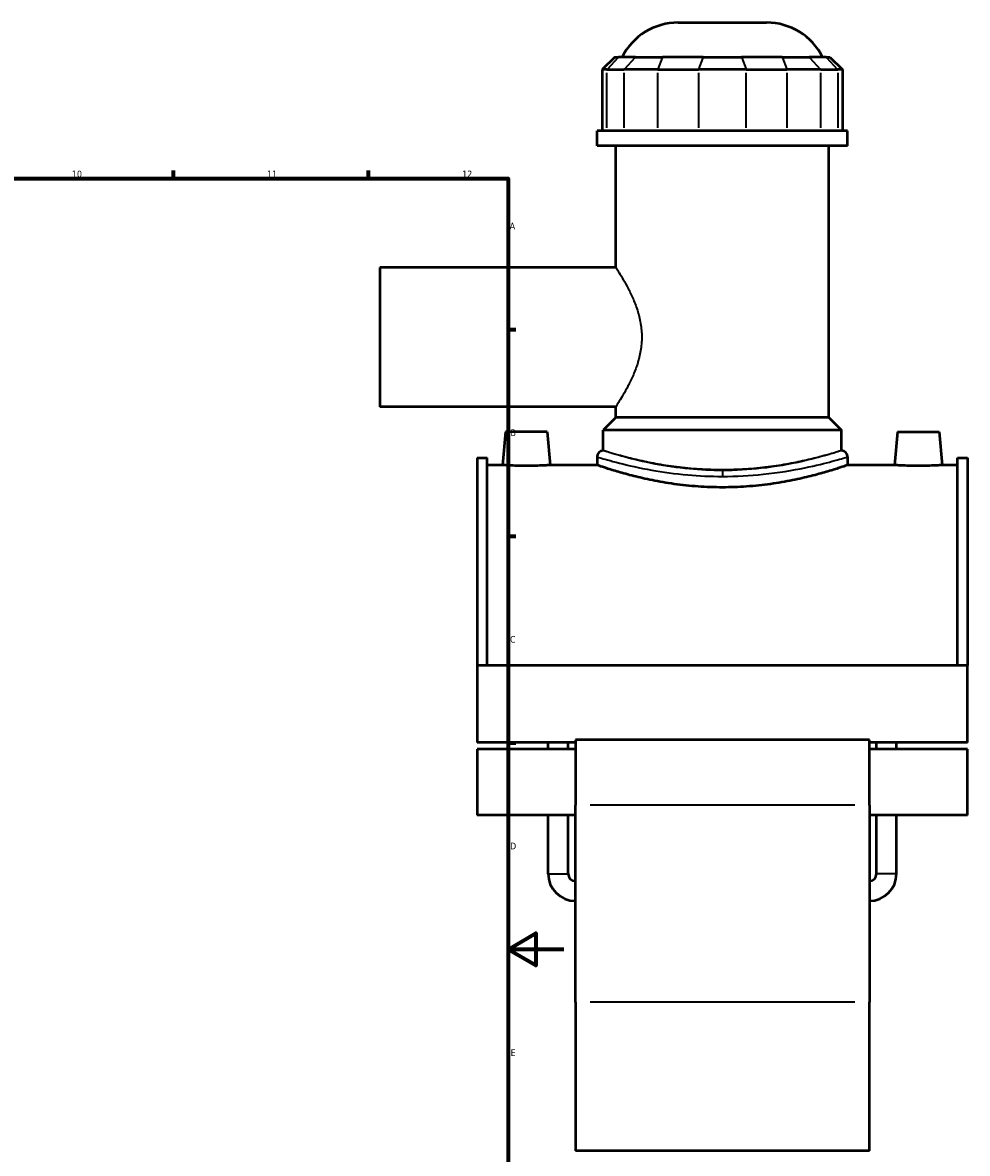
# Model space of a CAD drawing. Header units: millimetres. Extents: x -265 to 986, y -127 to 1189.
# Tile 6 of 7: x 647 to 986, y 224 to 630. Entities that reach past the tile are written whole.
import ezdxf

# ---------------------------------------------------------------- set-up
doc = ezdxf.new("R2010")
doc.units = ezdxf.units.MM
for name, color, linetype, lineweight in [('Border (ANSI)', 7, 'Continuous', 70), ('Visible (ANSI)', 7, 'Continuous', 50), ('Visible Narrow (ANSI)', 7, 'Continuous', 35)]:
    doc.layers.add(name, color=color, linetype=linetype, lineweight=lineweight)
doc.styles.add('Note Text (ANSI)', font='tahoma.ttf')

# ---------------------------------------------------------------- blocks, each defined once
blk = doc.blocks.new('Borders Default Border')
at = {"layer": 'Border (ANSI)'}
for p, q in [((700.83, 574), (700.83, 576.8)), ((770.92, 574), (770.92, 576.8)), ((821, 519.75), (823.8, 519.75)), ((821, 445.5), (823.8, 445.5)), ((821, 371.25), (823.8, 371.25))]:
    blk.add_line(p, q, dxfattribs=at)
at = {"layer": 'Border (ANSI)', "flags": 128}
for points in [[(20, 20), (20, 574), (821, 574), (821, 20), (20, 20)], [(841, 297), (821, 297), (831, 302.77), (831, 291.23), (821, 297)]]:
    blk.add_lwpolyline(points, dxfattribs=at)
at = {"layer": 'Border (ANSI)', "color": 5, "true_color": 0x0000ff, "char_height": 2.4, "attachment_point": 7, "style": 'Note Text (ANSI)'}
for s, insert in [('10', (664.35, 574.35)), ('11', (734.43, 574.4)), ('12', (804.52, 574.4)), ('A', (821.58, 555.68)), ('B', (821.87, 481.43)), ('C', (821.71, 407.13)), ('D', (821.72, 332.93)), ('E', (821.91, 258.68))]:
    blk.add_mtext(s, dxfattribs=dict(at, insert=insert))

msp = doc.modelspace()

# ---------------------------------------------------------------- linework, layer by layer
at = {"layer": 'Visible (ANSI)'}
for p, q in [((882.05, 629.99), (913.85, 629.99)), ((859.3, 617.6), (854.8, 613.1)), ((859.3, 617.6), (860.67, 617.6)), ((866.72, 617.6), (860.67, 617.6)), ((866.72, 617.6), (876.46, 617.6)), ((891.06, 617.6), (876.46, 617.6)), ((891.06, 617.6), (904.84, 617.6)), ((919.44, 617.6), (904.84, 617.6)), ((919.44, 617.6), (929.18, 617.6)), ((935.22, 617.6), (929.18, 617.6)), ((935.22, 617.6), (936.59, 617.6)), ((936.59, 617.6), (941.09, 613.1)), ((856.51, 613.1), (854.8, 613.1)), ((854.8, 613.1), (854.8, 591.05)), ((856.51, 613.1), (862.56, 613.1)), ((874.74, 613.1), (862.56, 613.1)), ((874.74, 613.1), (889.34, 613.1)), ((906.56, 613.1), (889.34, 613.1)), ((906.56, 613.1), (921.16, 613.1)), ((933.33, 613.1), (921.16, 613.1)), ((933.33, 613.1), (939.38, 613.1)), ((941.09, 613.1), (939.38, 613.1)), ((941.09, 613.1), (941.09, 591.05)), ((942.95, 591.05), (852.95, 591.05)), ((852.95, 585.74), (852.95, 591.05)), ((942.95, 585.74), (942.95, 591.05)), ((942.95, 585.74), (852.95, 585.74)), ((859.7, 541.99), (859.7, 585.74)), ((936.2, 488.09), (936.2, 585.74)), ((774.95, 541.99), (774.95, 491.99)), ((859.7, 541.99), (774.95, 541.99)), ((859.7, 491.99), (774.95, 491.99)), ((859.7, 488.09), (859.7, 491.99)), ((859.7, 488.09), (855.2, 483.59)), ((936.2, 488.09), (859.7, 488.09)), ((936.2, 488.09), (940.7, 483.59)), ((940.7, 483.59), (855.2, 483.59)), ((855.2, 476.21), (855.2, 483.59)), ((940.7, 476.21), (940.7, 483.59)), ((820.05, 482.99), (819, 470.99)), ((835.05, 482.99), (820.05, 482.99)), ((835.05, 482.99), (836.1, 470.99)), ((960.85, 482.99), (959.8, 470.99)), ((960.85, 482.99), (975.85, 482.99)), ((975.85, 482.99), (976.9, 470.99)), ((809.95, 473.6), (809.95, 398.97)), ((809.95, 473.6), (813.47, 473.6)), ((813.47, 398.97), (813.47, 473.6)), ((852.95, 473.96), (852.95, 470.99)), ((942.95, 473.96), (942.95, 470.99)), ((982.43, 398.97), (982.43, 473.6)), ((982.43, 473.6), (985.95, 473.6)), ((985.95, 473.6), (985.95, 398.97)), ((819, 470.99), (813.47, 470.99)), ((852.95, 470.99), (836.1, 470.99)), ((959.8, 470.99), (942.95, 470.99)), ((982.43, 470.99), (976.9, 470.99)), ((809.95, 398.97), (809.95, 371.28)), ((985.95, 398.97), (809.95, 398.97)), ((985.95, 371.28), (985.95, 398.97)), ((845.15, 371.28), (809.95, 371.28)), ((835.39, 368.87), (835.39, 371.28)), ((842.59, 368.87), (842.59, 371.28)), ((845.15, 372.24), (845.15, 348.8)), ((950.75, 372.24), (845.15, 372.24)), ((950.75, 348.8), (950.75, 372.24)), ((985.95, 371.28), (950.75, 371.28)), ((953.31, 368.87), (953.31, 371.28)), ((960.51, 368.87), (960.51, 371.28)), ((809.95, 368.87), (809.95, 345.16)), ((845.15, 368.87), (809.95, 368.87)), ((985.95, 368.87), (950.75, 368.87)), ((985.95, 345.16), (985.95, 368.87)), ((845.15, 278.03), (845.15, 348.8)), ((950.75, 348.8), (950.75, 278.03)), ((845.15, 345.16), (809.95, 345.16)), ((835.39, 324.15), (835.39, 345.16)), ((842.59, 324.15), (842.59, 345.16)), ((985.95, 345.16), (950.75, 345.16)), ((953.31, 324.15), (953.31, 345.16)), ((960.51, 324.15), (960.51, 345.16)), ((845.15, 278.03), (845.15, 224.61)), ((950.75, 224.61), (950.75, 278.03)), ((950.75, 224.61), (845.15, 224.61))]:
    msp.add_line(p, q, dxfattribs=at)
for centre, radius, start, end in [((882.05, 607.49), 22.5, 90, 153.2991), ((913.85, 607.49), 22.5, 26.7009, 90), ((855.2, 473.96), 2.25, 90, 180), ((940.7, 473.96), 2.25, 0, 90), ((845.15, 324.15), 9.76, 180, 270), ((845.15, 324.15), 2.56, 180, 270), ((950.75, 324.15), 9.76, 270, 0), ((950.75, 324.15), 2.56, 270, 0)]:
    msp.add_arc(centre, radius, start, end, dxfattribs=at)
for points, knots in [([(827.55, 470.71), (826.47, 470.71), (825.33, 470.72), (823.22, 470.78), (822.26, 470.81), (820.74, 470.88), (820.08, 470.92), (819.21, 470.98), (819, 470.99), (819, 470.99)], [2.581013, 2.581013, 2.581013, 2.581013, 2.903746, 2.903746, 3.226479, 3.226479, 3.548999, 3.548999, 3.87152, 3.87152, 3.87152, 3.87152]), ([(836.1, 470.99), (836.1, 470.99), (835.88, 470.98), (835.01, 470.92), (834.36, 470.88), (832.84, 470.81), (831.88, 470.78), (829.77, 470.72), (828.62, 470.71), (827.55, 470.71)], [6.452533, 6.452533, 6.452533, 6.452533, 6.775053, 6.775053, 7.097574, 7.097574, 7.420306, 7.420306, 7.743039, 7.743039, 7.743039, 7.743039]), ([(897.95, 462.99), (895.1, 462.99), (892.16, 463.09), (886.32, 463.5), (883.43, 463.81), (877.89, 464.59), (875.25, 465.05), (870.36, 466.03), (868.11, 466.55), (864.14, 467.55), (862.28, 468.06), (858.98, 469.02), (857.55, 469.47), (855.25, 470.21), (854.37, 470.5), (853.22, 470.89), (852.95, 470.99), (852.95, 470.99)], [0, 0, 0, 0, 0.855423, 0.855423, 1.710845, 1.710845, 2.566268, 2.566268, 3.421691, 3.421691, 4.276655, 4.276655, 5.13162, 5.13162, 5.986585, 5.986585, 6.84155, 6.84155, 6.84155, 6.84155]), ([(942.95, 470.99), (942.95, 470.99), (942.67, 470.89), (941.52, 470.5), (940.65, 470.21), (938.34, 469.47), (936.91, 469.02), (933.62, 468.06), (931.75, 467.55), (927.78, 466.55), (925.54, 466.03), (920.65, 465.05), (918, 464.59), (912.47, 463.81), (909.57, 463.5), (903.74, 463.09), (900.8, 462.99), (897.95, 462.99)], [20.524649, 20.524649, 20.524649, 20.524649, 21.379614, 21.379614, 22.234578, 22.234578, 23.089543, 23.089543, 23.944508, 23.944508, 24.79993, 24.79993, 25.655353, 25.655353, 26.510776, 26.510776, 27.366198, 27.366198, 27.366198, 27.366198]), ([(968.35, 470.71), (967.27, 470.71), (966.13, 470.72), (964.02, 470.78), (963.06, 470.81), (961.54, 470.88), (960.88, 470.92), (960.01, 470.98), (959.8, 470.99), (959.8, 470.99)], [0, 0, 0, 0, 0.322733, 0.322733, 0.645466, 0.645466, 0.967986, 0.967986, 1.290507, 1.290507, 1.290507, 1.290507]), ([(976.9, 470.99), (976.9, 470.99), (976.68, 470.98), (975.81, 470.92), (975.16, 470.88), (973.64, 470.81), (972.68, 470.78), (970.57, 470.72), (969.42, 470.71), (968.35, 470.71)], [3.87152, 3.87152, 3.87152, 3.87152, 4.19404, 4.19404, 4.51656, 4.51656, 4.839293, 4.839293, 5.162026, 5.162026, 5.162026, 5.162026])]:
    msp.add_open_spline(points, degree=3, knots=knots, dxfattribs=at)
at = {"layer": 'Visible Narrow (ANSI)'}
for p, q in [((860.46, 617.37), (856.72, 613.32)), ((866.51, 617.37), (862.77, 613.32)), ((876.37, 617.37), (874.82, 613.32)), ((890.97, 617.37), (889.42, 613.32)), ((904.92, 617.37), (906.47, 613.32)), ((919.52, 617.37), (921.07, 613.32)), ((929.38, 617.37), (933.13, 613.32)), ((935.43, 617.37), (939.17, 613.32)), ((856.51, 592.15), (856.51, 612)), ((862.56, 612), (862.56, 592.15)), ((874.74, 592.15), (874.74, 612)), ((889.34, 612), (889.34, 592.15)), ((906.56, 592.15), (906.56, 612)), ((921.16, 612), (921.16, 592.15)), ((933.33, 592.15), (933.33, 612)), ((939.38, 612), (939.38, 592.15)), ((897.95, 469.01), (897.95, 467.07)), ((945.47, 348.8), (850.43, 348.8)), ((835.43, 324.15), (842.54, 324.15)), ((960.46, 324.15), (953.35, 324.15)), ((945.47, 278.03), (850.43, 278.03))]:
    msp.add_line(p, q, dxfattribs=at)
for points, knots in [([(859.7, 541.99), (859.7, 541.99), (859.8, 541.83), (860.23, 541.17), (860.55, 540.67), (861.35, 539.38), (861.84, 538.58), (862.9, 536.77), (863.47, 535.74), (864.59, 533.58), (865.2, 532.35), (866.36, 529.68), (866.93, 528.23), (867.9, 525.17), (868.3, 523.57), (868.85, 520.3), (869, 518.63), (869, 516.99)], [11.746435, 11.746435, 11.746435, 11.746435, 12.233429, 12.233429, 12.720423, 12.720423, 13.207417, 13.207417, 13.694411, 13.694411, 14.186287, 14.186287, 14.678163, 14.678163, 15.170038, 15.170038, 15.661914, 15.661914, 15.661914, 15.661914]), ([(869, 516.99), (869, 515.35), (868.85, 513.68), (868.3, 510.41), (867.9, 508.81), (866.93, 505.75), (866.36, 504.3), (865.2, 501.63), (864.59, 500.4), (863.47, 498.24), (862.9, 497.21), (861.84, 495.4), (861.35, 494.6), (860.55, 493.31), (860.23, 492.81), (859.8, 492.15), (859.7, 491.99), (859.7, 491.99)], [0, 0, 0, 0, 0.491876, 0.491876, 0.983751, 0.983751, 1.475627, 1.475627, 1.967503, 1.967503, 2.454497, 2.454497, 2.941491, 2.941491, 3.428485, 3.428485, 3.915478, 3.915478, 3.915478, 3.915478]), ([(897.95, 469.06), (893.97, 469.06), (889.98, 469.26), (881.77, 470.03), (877.6, 470.66), (869.53, 472.2), (865.78, 473.12), (859.67, 474.79), (857.41, 475.5), (855.54, 476.1), (855.2, 476.21), (855.2, 476.21)], [13.673327, 13.673327, 13.673327, 13.673327, 14.88163, 14.88163, 16.27561, 16.27561, 17.878844, 17.878844, 19.566442, 19.566442, 20.509994, 20.509994, 20.509994, 20.509994]), ([(940.7, 476.21), (940.7, 476.21), (940.44, 476.13), (939.35, 475.79), (938.52, 475.53), (936.33, 474.89), (934.97, 474.51), (931.84, 473.68), (930.06, 473.23), (926.29, 472.37), (924.16, 471.92), (919.51, 471.07), (916.99, 470.67), (911.73, 470.01), (908.98, 469.74), (903.44, 469.39), (900.65, 469.3), (897.95, 469.3), (895.24, 469.3), (892.45, 469.39), (886.91, 469.74), (884.17, 470.01), (878.91, 470.67), (876.39, 471.07), (871.74, 471.92), (869.61, 472.37), (865.83, 473.23), (864.06, 473.68), (860.93, 474.51), (859.57, 474.89), (857.38, 475.53), (856.55, 475.79), (855.46, 476.13), (855.2, 476.21), (855.2, 476.21)], [19.46803, 19.46803, 19.46803, 19.46803, 20.279049, 20.279049, 21.090069, 21.090069, 21.901089, 21.901089, 22.712108, 22.712108, 23.523424, 23.523424, 24.334741, 24.334741, 25.146057, 25.146057, 25.957373, 25.957373, 25.957373, 26.768689, 26.768689, 27.580005, 27.580005, 28.391321, 28.391321, 29.202637, 29.202637, 30.013657, 30.013657, 30.824677, 30.824677, 31.635696, 31.635696, 32.446716, 32.446716, 32.446716, 32.446716]), ([(940.7, 476.21), (940.7, 476.21), (940.58, 476.17), (939.69, 475.88), (938, 475.33), (933.03, 473.9), (929.85, 473.04), (921.96, 471.29), (917.12, 470.42), (907.44, 469.34), (902.69, 469.06), (897.95, 469.06)], [34.183327, 34.183327, 34.183327, 34.183327, 34.727508, 34.727508, 36.357811, 36.357811, 37.894326, 37.894326, 39.579723, 39.579723, 41.019982, 41.019982, 41.019982, 41.019982]), ([(852.95, 473.96), (852.95, 473.96), (853.31, 473.85), (855.28, 473.26), (857.66, 472.56), (864.08, 470.93), (868.04, 470.01), (876.53, 468.5), (880.92, 467.88), (889.56, 467.12), (893.76, 466.93), (897.95, 466.93)], [-20.509994, -20.509994, -20.509994, -20.509994, -19.566442, -19.566442, -17.878844, -17.878844, -16.27561, -16.27561, -14.88163, -14.88163, -13.673327, -13.673327, -13.673327, -13.673327]), ([(897.95, 466.93), (902.94, 466.93), (907.94, 467.21), (918.13, 468.27), (923.22, 469.13), (931.53, 470.84), (934.88, 471.68), (940.11, 473.1), (941.88, 473.64), (942.83, 473.92), (942.95, 473.96), (942.95, 473.96)], [-41.019982, -41.019982, -41.019982, -41.019982, -39.579723, -39.579723, -37.894326, -37.894326, -36.357811, -36.357811, -34.727508, -34.727508, -34.183327, -34.183327, -34.183327, -34.183327])]:
    msp.add_open_spline(points, degree=3, knots=knots, dxfattribs=at)

# ---------------------------------------------------------------- block references
msp.add_blockref('Borders Default Border', (0, 0))

doc.saveas('drawing.dxf')
